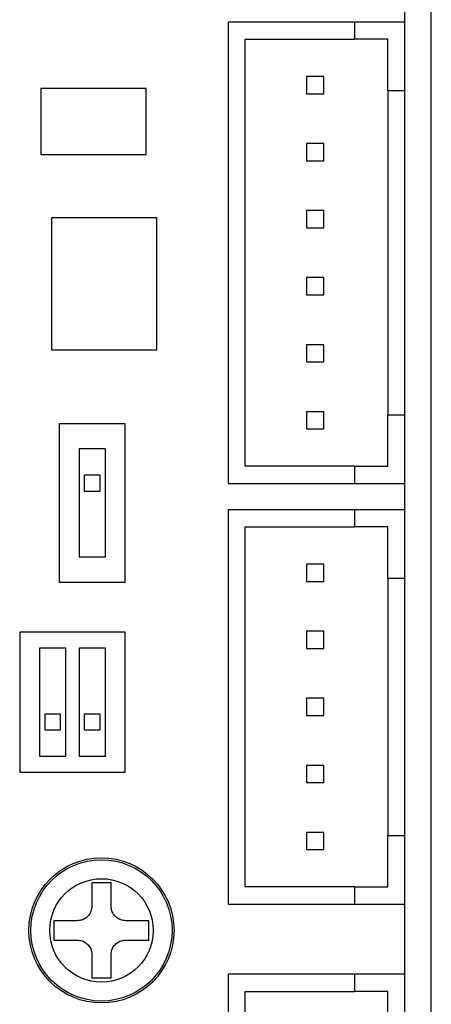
# Model space of a CAD drawing. Header units: millimetres. Extents: x 11 to 199, y 5 to 292.
# Tile 8 of 11: x 114 to 129, y 92 to 130. Entities that reach past the tile are written whole.
import ezdxf

# ---------------------------------------------------------------- set-up
doc = ezdxf.new("R2010")
doc.units = ezdxf.units.MM

msp = doc.modelspace()

# ---------------------------------------------------------------- linework, layer by layer
at = {"color": 7, "linetype": 'Continuous', "lineweight": 30}
for p, q in [((129.449, 23.499), (129.449, 166.499)), ((128.449, 129.419), (128.449, 130.919)), ((121.749, 129.419), (121.749, 111.939)), ((126.549, 129.419), (121.749, 129.419)), ((126.549, 128.769), (126.549, 129.419)), ((128.449, 129.419), (126.549, 129.419)), ((128.449, 126.819), (128.449, 129.419)), ((122.399, 112.589), (122.399, 128.769)), ((122.399, 128.769), (126.549, 128.769)), ((127.799, 128.769), (126.549, 128.769)), ((127.799, 126.819), (127.799, 128.769)), ((124.724, 127.354), (124.724, 126.704)), ((125.374, 127.354), (124.724, 127.354)), ((125.374, 126.704), (125.374, 127.354)), ((118.649, 126.899), (114.649, 126.899)), ((114.649, 126.899), (114.649, 124.399)), ((118.649, 124.399), (118.649, 126.899)), ((124.724, 126.704), (125.374, 126.704)), ((128.449, 126.819), (127.799, 126.819)), ((127.799, 126.819), (127.799, 114.539)), ((128.449, 114.539), (128.449, 126.819)), ((124.724, 124.814), (124.724, 124.164)), ((125.374, 124.814), (124.724, 124.814)), ((125.374, 124.164), (125.374, 124.814)), ((114.649, 124.399), (118.649, 124.399)), ((124.724, 124.164), (125.374, 124.164)), ((124.724, 122.274), (124.724, 121.624)), ((125.374, 122.274), (124.724, 122.274)), ((125.374, 121.624), (125.374, 122.274)), ((115.049, 121.999), (115.049, 116.999)), ((119.049, 121.999), (115.049, 121.999)), ((119.049, 116.999), (119.049, 121.999)), ((124.724, 121.624), (125.374, 121.624)), ((124.724, 119.734), (124.724, 119.084)), ((125.374, 119.734), (124.724, 119.734)), ((125.374, 119.084), (125.374, 119.734)), ((124.724, 119.084), (125.374, 119.084)), ((124.724, 117.194), (124.724, 116.544)), ((125.374, 117.194), (124.724, 117.194)), ((125.374, 116.544), (125.374, 117.194)), ((115.049, 116.999), (119.049, 116.999)), ((124.724, 116.544), (125.374, 116.544)), ((124.724, 114.654), (124.724, 114.004)), ((125.374, 114.654), (124.724, 114.654)), ((125.374, 114.004), (125.374, 114.654)), ((115.349, 114.199), (115.349, 108.199)), ((117.849, 114.199), (115.349, 114.199)), ((117.849, 108.199), (117.849, 114.199)), ((127.799, 114.539), (128.449, 114.539)), ((127.799, 112.589), (127.799, 114.539)), ((128.449, 111.939), (128.449, 114.539)), ((124.724, 114.004), (125.374, 114.004)), ((117.099, 113.249), (116.099, 113.249)), ((116.099, 113.249), (116.099, 109.149)), ((117.099, 109.149), (117.099, 113.249)), ((126.549, 112.589), (122.399, 112.589)), ((126.549, 112.589), (127.799, 112.589)), ((126.549, 111.939), (126.549, 112.589)), ((116.299, 112.249), (116.299, 111.649)), ((116.899, 112.249), (116.299, 112.249)), ((116.899, 111.649), (116.899, 112.249)), ((121.749, 111.939), (126.549, 111.939)), ((126.549, 111.939), (128.449, 111.939)), ((128.449, 110.939), (128.449, 111.939)), ((116.299, 111.649), (116.899, 111.649)), ((121.749, 110.939), (121.749, 95.999)), ((126.549, 110.939), (121.749, 110.939)), ((128.449, 110.939), (126.549, 110.939)), ((126.549, 110.289), (126.549, 110.939)), ((128.449, 108.339), (128.449, 110.939)), ((122.399, 96.649), (122.399, 110.289)), ((122.399, 110.289), (126.549, 110.289)), ((127.799, 110.289), (126.549, 110.289)), ((127.799, 108.339), (127.799, 110.289)), ((116.099, 109.149), (117.099, 109.149)), ((124.724, 108.874), (124.724, 108.224)), ((125.374, 108.874), (124.724, 108.874)), ((125.374, 108.224), (125.374, 108.874)), ((124.724, 108.224), (125.374, 108.224)), ((128.449, 108.339), (127.799, 108.339)), ((127.799, 108.339), (127.799, 98.599)), ((128.449, 98.599), (128.449, 108.339)), ((115.349, 108.199), (117.849, 108.199)), ((125.374, 106.334), (124.724, 106.334)), ((124.724, 106.334), (124.724, 105.684)), ((125.374, 105.684), (125.374, 106.334)), ((113.849, 106.299), (113.849, 100.999)), ((117.849, 106.299), (113.849, 106.299)), ((117.849, 100.999), (117.849, 106.299)), ((114.599, 105.699), (114.599, 101.599)), ((115.599, 105.699), (114.599, 105.699)), ((115.599, 101.599), (115.599, 105.699)), ((117.099, 105.699), (116.099, 105.699)), ((116.099, 105.699), (116.099, 101.599)), ((117.099, 101.599), (117.099, 105.699)), ((124.724, 105.684), (125.374, 105.684)), ((125.374, 103.794), (124.724, 103.794)), ((124.724, 103.794), (124.724, 103.144)), ((125.374, 103.144), (125.374, 103.794)), ((115.399, 103.199), (114.799, 103.199)), ((114.799, 103.199), (114.799, 102.599)), ((115.399, 102.599), (115.399, 103.199)), ((116.899, 103.199), (116.299, 103.199)), ((116.299, 103.199), (116.299, 102.599)), ((116.899, 102.599), (116.899, 103.199)), ((124.724, 103.144), (125.374, 103.144)), ((114.799, 102.599), (115.399, 102.599)), ((116.299, 102.599), (116.899, 102.599)), ((114.599, 101.599), (115.599, 101.599)), ((116.099, 101.599), (117.099, 101.599)), ((124.724, 101.254), (124.724, 100.604)), ((125.374, 101.254), (124.724, 101.254)), ((125.374, 100.604), (125.374, 101.254)), ((113.849, 100.999), (117.849, 100.999)), ((124.724, 100.604), (125.374, 100.604)), ((124.724, 98.714), (124.724, 98.064)), ((125.374, 98.714), (124.724, 98.714)), ((125.374, 98.064), (125.374, 98.714)), ((127.799, 96.649), (127.799, 98.599)), ((127.799, 98.599), (128.449, 98.599)), ((128.449, 95.999), (128.449, 98.599)), ((124.724, 98.064), (125.374, 98.064)), ((117.316, 96.799), (116.583, 96.799)), ((116.583, 96.799), (116.583, 95.916)), ((117.316, 95.916), (117.316, 96.799)), ((126.549, 96.649), (122.399, 96.649)), ((126.549, 96.649), (127.799, 96.649)), ((126.549, 95.999), (126.549, 96.649)), ((121.749, 95.999), (126.549, 95.999)), ((126.549, 95.999), (128.449, 95.999)), ((128.449, 93.339), (128.449, 95.999)), ((116.033, 95.366), (115.149, 95.366)), ((115.149, 95.366), (115.149, 94.632)), ((118.749, 95.366), (117.866, 95.366)), ((118.749, 94.632), (118.749, 95.366)), ((115.149, 94.632), (116.033, 94.632)), ((117.866, 94.632), (118.749, 94.632)), ((116.583, 94.082), (116.583, 93.199)), ((117.316, 93.199), (117.316, 94.082)), ((121.749, 93.339), (121.749, 75.859)), ((126.549, 93.339), (121.749, 93.339)), ((128.449, 93.339), (126.549, 93.339)), ((126.549, 92.689), (126.549, 93.339)), ((128.449, 90.739), (128.449, 93.339)), ((116.583, 93.199), (117.316, 93.199)), ((122.399, 76.509), (122.399, 92.689)), ((122.399, 92.689), (126.549, 92.689)), ((127.799, 92.689), (126.549, 92.689)), ((127.799, 90.739), (127.799, 92.689))]:
    msp.add_line(p, q, dxfattribs=at)
for radius in [2.75, 2.676, 1.96]:
    msp.add_circle((116.949, 94.999), radius, dxfattribs=at)
for points, knots in [([(116.583, 95.916), (116.577, 95.854), (116.565, 95.732), (116.472, 95.568), (116.335, 95.444), (116.18, 95.376), (116.076, 95.369), (116.033, 95.366)], [0, 0, 0, 0, 0.213043, 0.426407, 0.637776, 0.848275, 1, 1, 1, 1]), ([(117.866, 95.366), (117.805, 95.371), (117.683, 95.383), (117.519, 95.477), (117.395, 95.614), (117.326, 95.769), (117.319, 95.872), (117.316, 95.916)], [0, 0, 0, 0, 0.213045, 0.426409, 0.637778, 0.848275, 1, 1, 1, 1]), ([(116.033, 94.632), (116.094, 94.626), (116.216, 94.614), (116.38, 94.521), (116.504, 94.384), (116.573, 94.229), (116.58, 94.126), (116.583, 94.082)], [0, 0, 0, 0, 0.213046, 0.426403, 0.637778, 0.848275, 1, 1, 1, 1]), ([(117.316, 94.082), (117.322, 94.143), (117.334, 94.266), (117.427, 94.43), (117.564, 94.554), (117.719, 94.622), (117.823, 94.629), (117.866, 94.632)], [0, 0, 0, 0, 0.2130429, 0.4264023, 0.6377772, 0.8482753, 1, 1, 1, 1])]:
    msp.add_open_spline(points, degree=3, knots=knots, dxfattribs=at)

doc.saveas('drawing.dxf')
